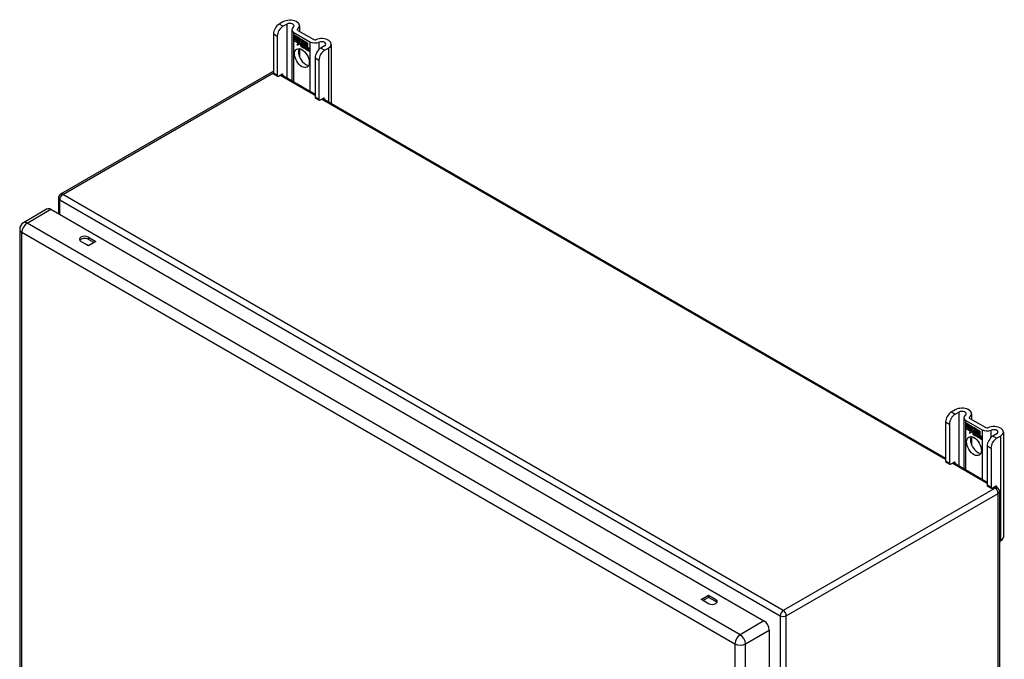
# Model space of a CAD drawing. Header units: inches. Extents: x 7 to 130, y 9 to 81.
# Tile 10 of 10: x 111 to 130, y 52 to 65. Entities that reach past the tile are written whole.
import ezdxf

# ---------------------------------------------------------------- set-up
doc = ezdxf.new("R2010")
doc.units = ezdxf.units.IN
doc.header["$MEASUREMENT"] = 0
doc.layers.add('Visible Edges(ANSI)', color=7, linetype='Continuous', lineweight=25)
doc.layers.add('Visible Tangent Edges(ANSI)', color=7, linetype='Continuous', lineweight=25)

msp = doc.modelspace()

# ---------------------------------------------------------------- linework, layer by layer
at = {"layer": 'Visible Edges(ANSI)'}
for p, q in [((116.407, 64.886), (116.332, 64.842)), ((116.406, 64.8), (116.481, 64.843)), ((116.727, 64.809), (116.727, 64.701)), ((116.221, 64.651), (116.221, 63.885)), ((116.296, 64.608), (116.296, 63.843)), ((116.578, 64.734), (116.578, 63.742)), ((116.618, 64.678), (116.931, 64.498)), ((116.622, 64.626), (116.74, 64.557)), ((116.622, 64.593), (116.622, 64.626)), ((116.622, 64.625), (116.622, 64.593)), ((116.622, 64.625), (116.623, 64.625)), ((116.74, 64.557), (116.622, 64.625)), ((116.622, 64.593), (116.709, 64.543)), ((116.622, 64.593), (116.622, 64.593)), ((116.709, 64.542), (116.622, 64.593)), ((116.622, 64.588), (116.622, 64.556)), ((116.622, 64.588), (116.623, 64.588)), ((116.709, 64.538), (116.622, 64.588)), ((116.622, 64.556), (116.622, 64.588)), ((116.622, 64.588), (116.709, 64.538)), ((116.693, 64.721), (117.005, 64.54)), ((116.622, 64.556), (116.709, 64.506)), ((116.622, 64.556), (116.622, 64.556)), ((116.709, 64.505), (116.622, 64.556)), ((116.622, 64.55), (116.623, 64.551)), ((116.622, 64.551), (116.709, 64.501)), ((116.622, 64.518), (116.622, 64.551)), ((116.709, 64.5), (116.622, 64.55)), ((116.622, 64.55), (116.622, 64.519)), ((116.622, 64.519), (116.708, 64.469)), ((116.622, 64.518), (116.622, 64.519)), ((116.708, 64.469), (116.622, 64.518)), ((116.686, 64.433), (116.708, 64.469)), ((116.724, 64.458), (116.686, 64.433)), ((116.688, 64.435), (116.687, 64.434)), ((116.708, 64.469), (116.688, 64.435)), ((116.688, 64.435), (116.725, 64.459)), ((116.688, 64.435), (116.689, 64.436)), ((116.689, 64.436), (116.725, 64.459)), ((116.708, 64.469), (116.708, 64.469)), ((116.709, 64.543), (116.709, 64.571)), ((116.709, 64.571), (116.712, 64.57)), ((116.709, 64.571), (116.709, 64.542)), ((116.709, 64.571), (116.71, 64.571)), ((116.711, 64.569), (116.709, 64.571)), ((116.709, 64.543), (116.709, 64.544)), ((116.709, 64.538), (116.709, 64.538)), ((116.709, 64.506), (116.709, 64.538)), ((116.709, 64.538), (116.709, 64.505)), ((116.709, 64.506), (116.709, 64.507)), ((116.709, 64.5), (116.709, 64.501)), ((116.709, 64.501), (116.709, 64.473)), ((116.709, 64.472), (116.709, 64.5)), ((116.709, 64.472), (116.709, 64.473)), ((116.709, 64.473), (116.71, 64.472)), ((116.71, 64.471), (116.709, 64.472)), ((116.71, 64.472), (116.723, 64.494)), ((116.722, 64.492), (116.71, 64.471)), ((116.711, 64.473), (116.71, 64.473)), ((116.71, 64.472), (116.711, 64.473)), ((116.711, 64.569), (116.712, 64.569)), ((116.742, 64.501), (116.711, 64.569)), ((116.712, 64.57), (116.742, 64.501)), ((116.722, 64.492), (116.723, 64.492)), ((116.724, 64.481), (116.722, 64.492)), ((116.723, 64.494), (116.724, 64.482)), ((116.723, 64.492), (116.723, 64.492)), ((116.742, 64.501), (116.724, 64.481)), ((116.724, 64.482), (116.742, 64.501)), ((116.724, 64.482), (116.726, 64.483)), ((116.724, 64.458), (116.725, 64.458)), ((116.726, 64.442), (116.724, 64.458)), ((116.725, 64.482), (116.725, 64.483)), ((116.725, 64.459), (116.726, 64.444)), ((116.742, 64.501), (116.726, 64.483)), ((116.726, 64.444), (116.754, 64.472)), ((116.754, 64.471), (116.726, 64.442)), ((116.726, 64.444), (116.728, 64.444)), ((116.727, 64.444), (116.727, 64.444)), ((116.728, 64.444), (116.754, 64.472)), ((116.74, 64.557), (116.74, 64.557)), ((116.756, 64.52), (116.74, 64.557)), ((116.74, 64.557), (116.756, 64.522)), ((116.742, 64.501), (116.742, 64.501)), ((116.754, 64.472), (116.76, 64.457)), ((116.754, 64.471), (116.754, 64.471)), ((116.76, 64.456), (116.754, 64.471)), ((116.756, 64.522), (116.768, 64.541)), ((116.768, 64.54), (116.756, 64.52)), ((116.756, 64.522), (116.757, 64.522)), ((116.757, 64.522), (116.757, 64.522)), ((116.76, 64.456), (116.761, 64.457)), ((116.761, 64.457), (116.761, 64.457)), ((116.762, 64.451), (116.763, 64.452)), ((116.763, 64.428), (116.795, 64.409)), ((116.763, 64.427), (116.764, 64.427)), ((116.796, 64.408), (116.763, 64.427)), ((116.764, 64.435), (116.786, 64.423)), ((116.764, 64.435), (116.764, 64.435)), ((116.786, 64.422), (116.764, 64.435)), ((116.768, 64.54), (116.769, 64.541)), ((116.768, 64.541), (116.827, 64.507)), ((116.769, 64.541), (116.768, 64.54)), ((116.827, 64.507), (116.768, 64.54)), ((116.768, 64.49), (116.798, 64.52)), ((116.798, 64.519), (116.768, 64.49)), ((116.768, 64.49), (116.769, 64.491)), ((116.785, 64.45), (116.768, 64.49)), ((116.768, 64.49), (116.786, 64.449)), ((116.769, 64.491), (116.798, 64.52)), ((116.769, 64.491), (116.769, 64.491)), ((116.769, 64.443), (116.77, 64.444)), ((116.784, 64.447), (116.785, 64.447)), ((116.785, 64.45), (116.786, 64.451)), ((116.786, 64.423), (116.787, 64.424)), ((116.787, 64.424), (116.787, 64.424)), ((116.789, 64.399), (116.79, 64.399)), ((116.789, 64.391), (116.789, 64.399)), ((116.789, 64.391), (116.79, 64.391)), ((116.79, 64.399), (116.79, 64.39)), ((116.794, 64.385), (116.816, 64.401)), ((116.795, 64.409), (116.796, 64.41)), ((116.796, 64.41), (116.796, 64.41)), ((116.817, 64.401), (116.796, 64.386)), ((116.817, 64.4), (116.796, 64.385)), ((116.798, 64.52), (116.801, 64.518)), ((116.798, 64.519), (116.799, 64.519)), ((116.801, 64.518), (116.798, 64.519)), ((116.801, 64.518), (116.801, 64.44)), ((116.801, 64.518), (116.801, 64.518)), ((116.801, 64.44), (116.801, 64.518)), ((116.801, 64.44), (116.821, 64.429)), ((116.801, 64.44), (116.801, 64.44)), ((116.82, 64.428), (116.801, 64.44)), ((116.816, 64.401), (116.804, 64.435)), ((116.804, 64.435), (116.818, 64.427)), ((116.805, 64.434), (116.817, 64.4)), ((116.805, 64.434), (116.805, 64.434)), ((116.818, 64.426), (116.805, 64.434)), ((116.808, 64.377), (116.82, 64.39)), ((116.81, 64.378), (116.821, 64.39)), ((116.816, 64.401), (116.817, 64.401)), ((116.818, 64.427), (116.825, 64.404)), ((116.818, 64.426), (116.818, 64.426)), ((116.825, 64.404), (116.818, 64.426)), ((116.82, 64.428), (116.821, 64.429)), ((116.827, 64.406), (116.82, 64.428)), ((116.82, 64.39), (116.823, 64.389)), ((116.821, 64.429), (116.827, 64.41)), ((116.821, 64.389), (116.821, 64.39)), ((116.825, 64.404), (116.825, 64.404)), ((116.827, 64.402), (116.825, 64.404)), ((116.825, 64.404), (116.827, 64.403)), ((116.827, 64.507), (116.827, 64.507)), ((116.827, 64.41), (116.827, 64.507)), ((116.827, 64.507), (116.827, 64.406)), ((116.827, 64.403), (116.839, 64.415)), ((116.839, 64.414), (116.827, 64.402)), ((116.827, 64.41), (116.827, 64.41)), ((116.827, 64.403), (116.828, 64.404)), ((116.839, 64.415), (116.828, 64.404)), ((116.828, 64.403), (116.828, 64.403)), ((116.831, 64.412), (116.831, 64.505)), ((116.831, 64.505), (116.857, 64.49)), ((116.831, 64.504), (116.831, 64.413)), ((116.831, 64.504), (116.832, 64.504)), ((116.856, 64.489), (116.831, 64.504)), ((116.831, 64.413), (116.837, 64.419)), ((116.837, 64.419), (116.831, 64.412)), ((116.831, 64.413), (116.833, 64.414)), ((116.831, 64.392), (116.852, 64.407)), ((116.831, 64.392), (116.833, 64.393)), ((116.843, 64.357), (116.831, 64.392)), ((116.832, 64.414), (116.832, 64.413)), ((116.853, 64.406), (116.832, 64.392)), ((116.832, 64.392), (116.844, 64.356)), ((116.833, 64.414), (116.838, 64.419)), ((116.833, 64.393), (116.853, 64.407)), ((116.833, 64.392), (116.833, 64.393)), ((116.837, 64.419), (116.856, 64.408)), ((116.837, 64.419), (116.838, 64.419)), ((116.857, 64.407), (116.837, 64.419)), ((116.839, 64.415), (116.853, 64.406)), ((116.839, 64.414), (116.84, 64.414)), ((116.852, 64.407), (116.839, 64.414)), ((116.85, 64.353), (116.858, 64.404)), ((116.859, 64.403), (116.85, 64.353)), ((116.852, 64.407), (116.853, 64.407)), ((116.856, 64.489), (116.857, 64.49)), ((116.856, 64.408), (116.856, 64.489)), ((116.856, 64.408), (116.857, 64.408)), ((116.857, 64.49), (116.857, 64.407)), ((116.858, 64.404), (116.868, 64.398)), ((116.859, 64.403), (116.859, 64.403)), ((116.868, 64.397), (116.859, 64.403)), ((116.861, 64.405), (116.861, 64.488)), ((116.861, 64.488), (116.887, 64.472)), ((116.861, 64.487), (116.861, 64.405)), ((116.861, 64.487), (116.862, 64.487)), ((116.886, 64.472), (116.861, 64.487)), ((116.861, 64.405), (116.872, 64.399)), ((116.861, 64.405), (116.861, 64.405)), ((116.872, 64.399), (116.861, 64.405)), ((116.867, 64.388), (116.868, 64.397)), ((116.868, 64.397), (116.868, 64.398)), ((116.868, 64.398), (116.868, 64.388)), ((116.871, 64.393), (116.872, 64.399)), ((116.872, 64.399), (116.872, 64.394)), ((116.872, 64.399), (116.872, 64.399)), ((116.872, 64.393), (116.873, 64.394)), ((116.873, 64.394), (116.873, 64.394)), ((116.873, 64.389), (116.875, 64.39)), ((116.886, 64.472), (116.887, 64.472)), ((116.886, 64.392), (116.886, 64.472)), ((116.886, 64.392), (116.887, 64.393)), ((116.887, 64.472), (116.887, 64.391)), ((117.217, 64.418), (117.141, 64.375)), ((117.346, 64.452), (117.346, 63.299)), ((116.727, 64.363), (116.727, 64.205)), ((116.794, 64.385), (116.796, 64.386)), ((116.809, 64.376), (116.794, 64.385)), ((116.796, 64.386), (116.796, 64.385)), ((116.796, 64.385), (116.808, 64.377)), ((116.808, 64.377), (116.81, 64.378)), ((116.821, 64.389), (116.809, 64.376)), ((116.809, 64.378), (116.81, 64.378)), ((116.823, 64.388), (116.821, 64.389)), ((116.823, 64.389), (116.83, 64.365)), ((116.823, 64.388), (116.823, 64.388)), ((116.829, 64.365), (116.823, 64.388)), ((116.829, 64.365), (116.83, 64.365)), ((116.844, 64.356), (116.829, 64.365)), ((116.83, 64.365), (116.843, 64.357)), ((116.843, 64.357), (116.843, 64.358)), ((116.85, 64.353), (116.861, 64.347)), ((116.85, 64.353), (116.851, 64.353)), ((116.862, 64.346), (116.85, 64.353)), ((116.861, 64.347), (116.865, 64.367)), ((116.861, 64.347), (116.862, 64.347)), ((116.865, 64.367), (116.862, 64.346)), ((116.867, 64.388), (116.868, 64.388)), ((116.871, 64.386), (116.867, 64.388)), ((116.868, 64.388), (116.87, 64.387)), ((116.87, 64.387), (116.872, 64.388)), ((116.871, 64.387), (116.871, 64.387)), ((116.872, 64.382), (116.874, 64.383)), ((116.88, 64.335), (116.885, 64.368)), ((116.886, 64.367), (116.88, 64.336)), ((116.88, 64.336), (116.891, 64.33)), ((116.88, 64.335), (116.88, 64.336)), ((116.891, 64.329), (116.88, 64.335)), ((116.891, 64.33), (116.894, 64.35)), ((116.895, 64.35), (116.891, 64.329)), ((116.891, 64.33), (116.892, 64.33)), ((116.894, 64.35), (116.895, 64.35)), ((116.898, 64.368), (116.899, 64.369)), ((116.9, 64.364), (116.901, 64.365)), ((116.902, 64.372), (116.904, 64.373)), ((116.902, 64.365), (116.903, 64.366)), ((116.915, 64.35), (116.91, 64.319)), ((116.91, 64.318), (116.915, 64.35)), ((116.91, 64.319), (116.921, 64.312)), ((116.91, 64.318), (116.91, 64.319)), ((116.921, 64.312), (116.91, 64.318)), ((116.921, 64.312), (116.927, 64.344)), ((116.927, 64.343), (116.921, 64.312)), ((116.921, 64.312), (116.921, 64.313)), ((117.216, 64.332), (117.291, 64.376)), ((117.031, 64.184), (117.031, 63.418)), ((117.105, 64.141), (117.105, 63.375)), ((116.202, 63.911), (112.079, 61.53)), ((116.228, 63.871), (116.302, 63.828)), ((116.318, 63.83), (116.385, 63.869)), ((116.372, 63.862), (117.031, 63.481)), ((116.407, 63.856), (116.407, 63.841)), ((117.037, 63.404), (117.112, 63.361)), ((117.127, 63.363), (117.195, 63.402)), ((117.182, 63.394), (129.303, 56.396)), ((117.217, 63.389), (117.217, 63.374)), ((112.037, 61.457), (112.037, 61.152)), ((111.818, 61.244), (111.355, 60.977)), ((111.891, 61.237), (125.768, 53.224)), ((111.282, 60.85), (111.282, 48.186)), ((112.619, 60.529), (112.475, 60.612)), ((112.619, 60.695), (112.763, 60.612)), ((112.725, 60.59), (112.619, 60.652)), ((112.763, 60.612), (112.619, 60.529)), ((129.488, 57.333), (129.413, 57.29)), ((129.487, 57.247), (129.563, 57.29)), ((129.66, 57.181), (129.66, 56.19)), ((129.7, 57.126), (130.013, 56.945)), ((129.774, 57.168), (130.087, 56.988)), ((129.809, 57.257), (129.809, 57.149)), ((129.303, 57.099), (129.303, 56.333)), ((129.377, 57.056), (129.377, 56.29)), ((129.703, 57.073), (129.822, 57.005)), ((129.703, 57.04), (129.703, 57.073)), ((129.703, 57.04), (129.704, 57.04)), ((129.791, 56.99), (129.703, 57.04)), ((129.703, 57.003), (129.703, 57.036)), ((129.703, 57.036), (129.791, 56.986)), ((129.703, 57.003), (129.704, 57.003)), ((129.791, 56.953), (129.703, 57.003)), ((129.703, 56.999), (129.791, 56.948)), ((129.703, 56.966), (129.703, 56.999)), ((129.703, 56.966), (129.704, 56.966)), ((129.789, 56.916), (129.703, 56.966)), ((129.704, 57.072), (129.704, 57.04)), ((129.704, 57.072), (129.704, 57.072)), ((129.821, 57.004), (129.704, 57.072)), ((129.704, 57.04), (129.79, 56.991)), ((129.704, 57.035), (129.704, 57.003)), ((129.704, 57.035), (129.704, 57.035)), ((129.79, 56.985), (129.704, 57.035)), ((129.704, 57.003), (129.79, 56.954)), ((129.704, 56.998), (129.704, 56.998)), ((129.79, 56.948), (129.704, 56.998)), ((129.704, 56.998), (129.704, 56.966)), ((129.704, 56.966), (129.79, 56.916)), ((129.767, 56.88), (129.789, 56.916)), ((129.79, 56.916), (129.769, 56.883)), ((129.789, 56.916), (129.79, 56.917)), ((129.79, 56.991), (129.79, 57.019)), ((129.79, 57.019), (129.793, 57.017)), ((129.79, 56.991), (129.791, 56.991)), ((129.79, 56.985), (129.791, 56.986)), ((129.79, 56.954), (129.79, 56.985)), ((129.79, 56.954), (129.791, 56.954)), ((129.79, 56.948), (129.791, 56.948)), ((129.79, 56.92), (129.79, 56.948)), ((129.79, 56.92), (129.791, 56.92)), ((129.791, 56.919), (129.79, 56.92)), ((129.791, 57.018), (129.791, 56.99)), ((129.791, 57.018), (129.791, 57.018)), ((129.793, 57.017), (129.791, 57.018)), ((129.791, 56.986), (129.791, 56.953)), ((129.791, 56.948), (129.791, 56.92)), ((129.791, 56.92), (129.804, 56.941)), ((129.804, 56.939), (129.791, 56.919)), ((129.791, 56.92), (129.792, 56.92)), ((129.791, 56.92), (129.791, 56.92)), ((129.792, 56.92), (129.792, 56.92)), ((129.793, 57.017), (129.824, 56.948)), ((129.793, 57.017), (129.793, 57.017)), ((129.823, 56.948), (129.793, 57.017)), ((129.804, 56.941), (129.806, 56.93)), ((129.804, 56.939), (129.804, 56.94)), ((129.804, 56.94), (129.804, 56.939)), ((129.806, 56.928), (129.804, 56.939)), ((129.824, 56.948), (129.806, 56.928)), ((129.806, 56.93), (129.823, 56.948)), ((129.806, 56.93), (129.807, 56.931)), ((129.824, 56.948), (129.807, 56.931)), ((129.807, 56.93), (129.807, 56.93)), ((129.808, 56.891), (129.835, 56.92)), ((129.835, 56.918), (129.808, 56.89)), ((129.809, 56.892), (129.836, 56.919)), ((129.821, 57.004), (129.822, 57.004)), ((129.837, 56.968), (129.821, 57.004)), ((129.822, 57.005), (129.837, 56.969)), ((129.823, 56.948), (129.824, 56.949)), ((129.835, 56.92), (129.842, 56.904)), ((129.835, 56.918), (129.836, 56.919)), ((129.841, 56.903), (129.835, 56.918)), ((129.837, 56.969), (129.849, 56.989)), ((129.85, 56.988), (129.837, 56.968)), ((129.837, 56.969), (129.838, 56.97)), ((129.838, 56.969), (129.838, 56.97)), ((129.849, 56.989), (129.909, 56.954)), ((129.849, 56.938), (129.88, 56.967)), ((129.849, 56.938), (129.85, 56.938)), ((129.867, 56.898), (129.849, 56.938)), ((129.85, 56.988), (129.85, 56.988)), ((129.908, 56.954), (129.85, 56.988)), ((129.85, 56.988), (129.85, 56.988)), ((129.85, 56.938), (129.88, 56.967)), ((129.88, 56.966), (129.85, 56.937)), ((129.851, 56.938), (129.85, 56.938)), ((129.85, 56.937), (129.868, 56.896)), ((129.88, 56.967), (129.883, 56.965)), ((129.88, 56.966), (129.88, 56.967)), ((129.882, 56.965), (129.88, 56.966)), ((129.882, 56.965), (129.883, 56.965)), ((129.882, 56.887), (129.882, 56.965)), ((129.883, 56.965), (129.883, 56.888)), ((129.908, 56.954), (129.909, 56.954)), ((129.908, 56.857), (129.908, 56.954)), ((129.909, 56.954), (129.909, 56.854)), ((129.912, 56.859), (129.912, 56.952)), ((129.912, 56.952), (129.938, 56.937)), ((129.913, 56.951), (129.913, 56.952)), ((129.913, 56.951), (129.913, 56.861)), ((129.938, 56.937), (129.913, 56.951)), ((129.938, 56.937), (129.938, 56.937)), ((129.938, 56.856), (129.938, 56.937)), ((129.938, 56.937), (129.938, 56.855)), ((129.942, 56.852), (129.942, 56.935)), ((129.942, 56.935), (129.968, 56.92)), ((129.943, 56.934), (129.943, 56.853)), ((129.943, 56.934), (129.943, 56.934)), ((129.968, 56.92), (129.943, 56.934)), ((129.968, 56.92), (129.968, 56.92)), ((129.968, 56.84), (129.968, 56.92)), ((129.968, 56.92), (129.968, 56.839)), ((129.806, 56.905), (129.767, 56.88)), ((129.769, 56.883), (129.806, 56.906)), ((129.769, 56.883), (129.771, 56.883)), ((129.769, 56.883), (129.769, 56.881)), ((129.771, 56.883), (129.806, 56.906)), ((129.806, 56.906), (129.808, 56.891)), ((129.806, 56.905), (129.806, 56.905)), ((129.808, 56.89), (129.806, 56.905)), ((129.808, 56.891), (129.809, 56.892)), ((129.809, 56.891), (129.809, 56.891)), ((129.809, 56.811), (129.809, 56.653)), ((129.841, 56.903), (129.843, 56.904)), ((129.843, 56.904), (129.843, 56.904)), ((129.843, 56.899), (129.844, 56.9)), ((129.844, 56.875), (129.877, 56.857)), ((129.845, 56.883), (129.846, 56.883)), ((129.867, 56.87), (129.845, 56.883)), ((129.845, 56.874), (129.845, 56.875)), ((129.877, 56.856), (129.845, 56.874)), ((129.846, 56.883), (129.867, 56.871)), ((129.85, 56.89), (129.852, 56.891)), ((129.866, 56.894), (129.866, 56.894)), ((129.867, 56.898), (129.867, 56.898)), ((129.867, 56.871), (129.868, 56.871)), ((129.868, 56.871), (129.868, 56.871)), ((129.871, 56.846), (129.871, 56.847)), ((129.871, 56.847), (129.871, 56.838)), ((129.871, 56.838), (129.871, 56.846)), ((129.871, 56.838), (129.871, 56.839)), ((129.876, 56.832), (129.898, 56.848)), ((129.876, 56.832), (129.877, 56.833)), ((129.89, 56.824), (129.876, 56.832)), ((129.877, 56.857), (129.878, 56.857)), ((129.898, 56.848), (129.877, 56.832)), ((129.898, 56.848), (129.877, 56.833)), ((129.877, 56.833), (129.878, 56.833)), ((129.877, 56.832), (129.89, 56.825)), ((129.878, 56.857), (129.878, 56.857)), ((129.882, 56.887), (129.883, 56.888)), ((129.902, 56.876), (129.882, 56.887)), ((129.883, 56.888), (129.902, 56.876)), ((129.898, 56.848), (129.885, 56.882)), ((129.885, 56.882), (129.9, 56.874)), ((129.886, 56.881), (129.887, 56.882)), ((129.886, 56.881), (129.898, 56.848)), ((129.899, 56.874), (129.886, 56.881)), ((129.89, 56.825), (129.902, 56.838)), ((129.902, 56.837), (129.89, 56.824)), ((129.89, 56.825), (129.891, 56.825)), ((129.891, 56.825), (129.902, 56.837)), ((129.891, 56.825), (129.891, 56.825)), ((129.898, 56.848), (129.898, 56.848)), ((129.899, 56.874), (129.9, 56.874)), ((129.906, 56.851), (129.899, 56.874)), ((129.9, 56.874), (129.907, 56.851)), ((129.902, 56.876), (129.908, 56.857)), ((129.902, 56.876), (129.902, 56.876)), ((129.909, 56.854), (129.902, 56.876)), ((129.902, 56.838), (129.905, 56.836)), ((129.902, 56.837), (129.903, 56.837)), ((129.904, 56.836), (129.902, 56.837)), ((129.904, 56.836), (129.905, 56.836)), ((129.911, 56.812), (129.904, 56.836)), ((129.905, 56.836), (129.911, 56.812)), ((129.906, 56.851), (129.907, 56.851)), ((129.909, 56.849), (129.906, 56.851)), ((129.907, 56.851), (129.909, 56.85)), ((129.908, 56.857), (129.909, 56.858)), ((129.909, 56.85), (129.92, 56.862)), ((129.921, 56.861), (129.909, 56.849)), ((129.91, 56.851), (129.909, 56.851)), ((129.909, 56.85), (129.91, 56.851)), ((129.921, 56.862), (129.91, 56.851)), ((129.911, 56.812), (129.924, 56.805)), ((129.911, 56.812), (129.911, 56.812)), ((129.925, 56.804), (129.911, 56.812)), ((129.919, 56.866), (129.912, 56.859)), ((129.913, 56.861), (129.919, 56.867)), ((129.913, 56.861), (129.914, 56.862)), ((129.913, 56.84), (129.934, 56.854)), ((129.935, 56.854), (129.913, 56.839)), ((129.913, 56.84), (129.914, 56.84)), ((129.924, 56.805), (129.913, 56.84)), ((129.913, 56.839), (129.925, 56.804)), ((129.914, 56.862), (129.919, 56.866)), ((129.914, 56.861), (129.914, 56.861)), ((129.914, 56.84), (129.934, 56.854)), ((129.914, 56.84), (129.914, 56.84)), ((129.919, 56.867), (129.938, 56.856)), ((129.919, 56.866), (129.919, 56.866)), ((129.938, 56.855), (129.919, 56.866)), ((129.92, 56.862), (129.935, 56.854)), ((129.921, 56.861), (129.921, 56.862)), ((129.934, 56.854), (129.921, 56.861)), ((129.924, 56.805), (129.925, 56.805)), ((129.931, 56.8), (129.94, 56.851)), ((129.931, 56.8), (129.932, 56.8)), ((129.943, 56.793), (129.931, 56.8)), ((129.94, 56.85), (129.932, 56.8)), ((129.932, 56.8), (129.943, 56.794)), ((129.934, 56.854), (129.934, 56.854)), ((129.938, 56.856), (129.938, 56.856)), ((129.94, 56.851), (129.95, 56.845)), ((129.94, 56.85), (129.941, 56.85)), ((129.949, 56.845), (129.94, 56.85)), ((129.942, 56.852), (129.943, 56.853)), ((129.953, 56.846), (129.942, 56.852)), ((129.943, 56.853), (129.954, 56.846)), ((129.943, 56.794), (129.946, 56.815)), ((129.947, 56.814), (129.943, 56.793)), ((129.943, 56.794), (129.943, 56.795)), ((129.949, 56.845), (129.95, 56.845)), ((129.949, 56.835), (129.949, 56.845)), ((129.95, 56.845), (129.949, 56.836)), ((129.949, 56.835), (129.949, 56.836)), ((129.949, 56.836), (129.952, 56.834)), ((129.952, 56.834), (129.949, 56.835)), ((129.952, 56.834), (129.953, 56.835)), ((129.953, 56.846), (129.954, 56.847)), ((129.954, 56.846), (129.953, 56.841)), ((129.953, 56.84), (129.953, 56.846)), ((129.953, 56.84), (129.954, 56.841)), ((129.953, 56.835), (129.953, 56.835)), ((129.954, 56.842), (129.954, 56.841)), ((129.954, 56.83), (129.955, 56.83)), ((129.955, 56.836), (129.956, 56.837)), ((129.961, 56.783), (129.967, 56.815)), ((129.961, 56.783), (129.962, 56.783)), ((129.973, 56.776), (129.961, 56.783)), ((129.967, 56.815), (129.962, 56.783)), ((129.962, 56.783), (129.973, 56.777)), ((129.968, 56.84), (129.968, 56.84)), ((129.973, 56.777), (129.976, 56.797)), ((129.976, 56.797), (129.973, 56.776)), ((129.973, 56.777), (129.973, 56.777)), ((129.976, 56.797), (129.977, 56.798)), ((129.979, 56.816), (129.981, 56.816)), ((129.982, 56.812), (129.983, 56.812)), ((129.984, 56.819), (129.985, 56.82)), ((129.984, 56.812), (129.985, 56.813)), ((129.991, 56.766), (129.996, 56.798)), ((129.991, 56.766), (129.992, 56.766)), ((130.003, 56.759), (129.991, 56.766)), ((129.997, 56.797), (129.992, 56.766)), ((129.992, 56.766), (130.002, 56.76)), ((130.002, 56.76), (130.008, 56.791)), ((130.002, 56.76), (130.003, 56.76)), ((130.009, 56.791), (130.003, 56.759)), ((130.298, 56.866), (130.223, 56.822)), ((130.297, 56.78), (130.372, 56.823)), ((130.427, 56.9), (130.427, 54.858)), ((130.113, 56.631), (130.113, 55.865)), ((130.187, 56.588), (130.187, 55.823)), ((129.309, 56.319), (129.384, 56.276)), ((129.399, 56.277), (129.467, 56.316)), ((129.454, 56.309), (130.113, 55.929)), ((129.488, 56.304), (129.488, 56.289)), ((130.119, 55.851), (130.193, 55.808)), ((130.209, 55.81), (130.276, 55.849)), ((130.263, 55.841), (130.31, 55.815)), ((130.298, 55.836), (130.298, 55.821)), ((130.352, 55.742), (130.352, 42.815)), ((130.352, 54.77), (130.372, 54.782)), ((124.543, 53.645), (124.687, 53.728)), ((124.687, 53.684), (124.581, 53.623)), ((124.687, 53.728), (124.83, 53.645)), ((124.687, 53.728), (124.687, 53.684)), ((124.83, 53.601), (124.687, 53.684)), ((124.687, 53.562), (124.543, 53.645)), ((125.872, 53.045), (125.872, 40.381))]:
    msp.add_line(p, q, dxfattribs=at)
for centre, radius, start, end in [((116.244, 63.838), 0.084, 105.8776, 120), ((112.121, 61.457), 0.084, 120, 180), ((111.428, 60.85), 0.146, 120, 180), ((130.268, 55.742), 0.084, 0, 60)]:
    msp.add_arc(centre, radius, start, end, dxfattribs=at)
for centre, major_axis, start_param, end_param in [((116.332, 64.715), (-0.078, -0.135), 3.926991, 5.497787), ((116.406, 64.672), (0.078, 0.135), 0.785398, 2.356194), ((116.54, 64.809), (0.188, 0), 5.640144, 8.63938), ((116.54, 64.809), (0.0825, 0), 5.640144, 8.63938), ((116.714, 64.734), (-0.136, 0), 5.640144, 7.068583), ((116.714, 64.734), (-0.031, 0), 5.640144, 7.068583), ((116.768, 64.42), (-0.0123, 0.0214), 0.72544, 2.208898), ((116.786, 64.409), (-0.0249, 0.0431), 6.268672, 7.008625), ((116.786, 64.409), (-0.0245, 0.0424), 6.268672, 7.008625), ((116.768, 64.42), (0.012, -0.0207), 3.867033, 5.35049), ((116.787, 64.41), (-0.0249, 0.0431), 0.028947, 0.295885), ((116.78, 64.42), (-0.021, 0.0364), 5.317289, 6.229324), ((116.78, 64.42), (-0.0206, 0.0357), 5.272274, 6.251395), ((116.781, 64.42), (-0.0206, 0.0357), 6.047724, 6.251395), ((116.771, 64.419), (-0.0064, 0.011), 0.453624, 1.914249), ((116.78, 64.42), (-0.0183, 0.0317), 5.329545, 6.268672), ((116.78, 64.42), (-0.0187, 0.0323), 5.330385, 6.268672), ((116.771, 64.419), (0.006, -0.0104), 3.639467, 5.055842), ((116.781, 64.42), (-0.0183, 0.0317), 6.051884, 6.268672), ((116.787, 64.41), (-0.0245, 0.0424), 6.268672, 6.283185), ((116.779, 64.425), (-0.0105, 0.0182), 5.836026, 6.946368), ((116.779, 64.425), (-0.0109, 0.0188), 5.836026, 6.985262), ((116.774, 64.459), (0.0376, -0.0651), 5.35049, 5.792995), ((116.774, 64.459), (-0.0379, 0.0657), 2.208898, 2.658734), ((116.781, 64.426), (-0.0109, 0.0188), 0.065067, 0.331662), ((116.779, 64.434), (-0.0196, 0.0339), 1.914249, 2.72139), ((116.779, 64.434), (0.0192, -0.0332), 5.055842, 5.891549), ((116.781, 64.426), (-0.0105, 0.0182), 6.079217, 6.283185), ((116.778, 64.431), (-0.0068, 0.0119), 4.819991, 5.836026), ((116.778, 64.431), (0.0072, -0.0125), 1.678399, 2.694434), ((116.783, 64.432), (-0.0091, 0.0158), 4.343155, 5.413588), ((116.783, 64.432), (0.0095, -0.0165), 1.201563, 2.270327), ((116.778, 64.432), (0.006, -0.0103), 0.287189, 1.678399), ((116.778, 64.432), (0.0063, -0.011), 0.251695, 1.678399), ((116.773, 64.433), (0.0173, -0.0299), 0.38335, 1.201563), ((116.773, 64.433), (0.0176, -0.0305), 0.369234, 1.201563), ((116.888, 64.363), (-0.015, 0.026), 5.48867, 6.499805), ((116.887, 64.367), (-0.015, 0.026), 5.47676, 6.310847), ((116.888, 64.363), (-0.0146, 0.0253), 5.48867, 6.513784), ((116.887, 64.367), (-0.0154, 0.0266), 5.501665, 6.243634), ((116.89, 64.364), (-0.015, 0.026), 0.047158, 0.216619), ((116.888, 64.368), (-0.015, 0.026), 6.059998, 6.283185), ((116.89, 64.364), (-0.0146, 0.0253), 6.06115, 6.283185), ((117.027, 64.553), (-0.136, 0), 0.785398, 2.213838), ((117.027, 64.553), (0.031, 0), 3.926991, 5.35543), ((117.158, 64.452), (0.188, 0), 5.497787, 8.497023), ((117.158, 64.452), (0.0825, 0), 5.497787, 8.497023), ((116.849, 64.223), (-0.102, 0.176), 0.374433, 2.76716), ((116.906, 64.335), (-0.0294, 0.051), 0.219898, 0.610865), ((116.906, 64.335), (-0.0291, 0.0503), 0.219898, 0.610865), ((116.88, 64.368), (-0.0083, 0.0143), 5.603031, 6.503084), ((116.907, 64.336), (-0.0294, 0.051), 0.219898, 0.291612), ((116.88, 64.368), (-0.0079, 0.0136), 5.603031, 6.503084), ((116.882, 64.369), (-0.0083, 0.0143), 0.085815, 0.219898), ((116.882, 64.369), (-0.0079, 0.0136), 6.100483, 6.283185), ((116.88, 64.376), (0.00412, -0.00714), 1.196548, 2.461438), ((116.88, 64.376), (-0.00375, 0.0065), 4.33814, 5.603031), ((116.874, 64.376), (-0.0077, 0.0133), 3.752458, 4.33814), ((116.874, 64.376), (0.0081, -0.014), 0.610865, 1.196548), ((116.888, 64.377), (0.0063, -0.011), 1.081978, 2.347078), ((116.888, 64.377), (-0.006, 0.0103), 4.223571, 5.48867), ((116.936, 64.319), (-0.0294, 0.051), 0.236534, 0.625184), ((116.936, 64.319), (-0.0291, 0.0503), 0.236639, 0.625276), ((116.872, 64.381), (-0.0176, 0.0305), 3.88819, 4.223571), ((116.917, 64.346), (-0.015, 0.0259), 5.492181, 6.733718), ((116.872, 64.381), (0.018, -0.0312), 0.848525, 1.081978), ((116.917, 64.346), (-0.0153, 0.0266), 5.492181, 6.613939), ((116.919, 64.347), (-0.0153, 0.0266), 0.046088, 0.313087), ((116.874, 64.382), (-0.0176, 0.0305), 3.959823, 3.971212), ((116.91, 64.351), (-0.0082, 0.0143), 5.604299, 6.503622), ((116.937, 64.319), (-0.0294, 0.051), 0.236534, 0.291612), ((116.911, 64.352), (-0.0082, 0.0143), 0.085815, 0.220437), ((116.91, 64.351), (-0.0079, 0.0136), 5.604299, 6.503242), ((116.911, 64.352), (-0.0079, 0.0136), 6.100483, 6.283185), ((116.919, 64.347), (-0.015, 0.0259), 6.060079, 6.283185), ((116.909, 64.358), (0.00412, -0.00714), 1.196401, 2.462706), ((116.909, 64.358), (-0.00375, 0.0065), 4.337994, 5.604299), ((116.904, 64.359), (-0.0077, 0.0133), 3.752322, 4.337994), ((116.904, 64.359), (0.0081, -0.014), 0.610732, 1.196401), ((116.917, 64.36), (0.0066, -0.0114), 1.107844, 2.350588), ((116.917, 64.36), (-0.0062, 0.0107), 4.249437, 5.492181), ((116.902, 64.363), (-0.0176, 0.0305), 3.735005, 4.249437), ((116.902, 64.363), (0.018, -0.0312), 0.593412, 1.107844), ((117.141, 64.248), (-0.078, -0.135), 3.926991, 5.497787), ((117.216, 64.205), (0.078, 0.135), 0.785398, 2.356194), ((116.243, 63.898), (-0.0155, -0.0268), 5.497787, 6.283185), ((116.318, 63.855), (-0.0155, -0.0268), 5.497787, 7.068583), ((116.385, 63.844), (0.0155, 0.0268), 5.497787, 7.068583), ((117.053, 63.431), (-0.0155, -0.0268), 5.497787, 6.283185), ((117.127, 63.388), (-0.0155, -0.0268), 5.497787, 7.068583), ((117.195, 63.376), (0.0155, 0.0268), 5.497787, 7.068583), ((111.891, 61.117), (-0.073, 0.126), 5.497787, 6.283185), ((112.547, 60.653), (-0.101, 0), 3.926991, 7.068583), ((112.547, 60.61), (-0.102, 0), 3.926991, 5.905007), ((129.621, 57.257), (0.188, 0), 5.640144, 8.63938), ((129.621, 57.257), (0.0825, 0), 5.640144, 8.63938), ((129.413, 57.162), (-0.078, -0.135), 3.926991, 5.497787), ((129.487, 57.12), (0.078, 0.135), 0.785398, 2.356194), ((129.796, 57.181), (-0.136, 0), 5.640144, 7.068583), ((129.796, 57.181), (-0.031, 0), 5.640144, 7.068583), ((130.109, 57.001), (-0.136, 0), 0.785398, 2.213838), ((130.109, 57.001), (0.031, 0), 3.926991, 5.35543), ((130.24, 56.9), (0.188, 0), 5.497787, 8.497023), ((130.24, 56.9), (0.0825, 0), 5.497787, 8.497023), ((129.93, 56.67), (-0.102, 0.176), 0.374433, 2.76716), ((129.868, 56.856), (-0.0249, 0.0431), 6.268672, 7.008625), ((129.85, 56.868), (0.012, -0.0207), 3.867033, 5.35049), ((129.85, 56.868), (-0.0123, 0.0214), 0.72544, 2.208898), ((129.868, 56.856), (-0.0245, 0.0424), 6.268672, 7.008625), ((129.869, 56.857), (-0.0249, 0.0431), 0.028947, 0.295885), ((129.861, 56.867), (-0.0206, 0.0357), 5.272274, 6.251395), ((129.861, 56.867), (-0.021, 0.0364), 5.317289, 6.229324), ((129.863, 56.868), (-0.0206, 0.0357), 6.047724, 6.251395), ((129.861, 56.867), (-0.0187, 0.0323), 5.330385, 6.268672), ((129.861, 56.867), (-0.0183, 0.0317), 5.329545, 6.268672), ((129.853, 56.867), (-0.0064, 0.011), 0.453624, 1.914249), ((129.853, 56.867), (0.006, -0.0104), 3.639467, 5.055842), ((129.869, 56.857), (-0.0245, 0.0424), 6.268672, 6.283185), ((129.863, 56.868), (-0.0183, 0.0317), 6.051884, 6.268672), ((129.861, 56.872), (-0.0109, 0.0188), 5.836026, 6.985262), ((129.861, 56.872), (-0.0105, 0.0182), 5.836026, 6.946368), ((129.855, 56.906), (0.0376, -0.0651), 5.35049, 5.792995), ((129.855, 56.906), (-0.0379, 0.0657), 2.208898, 2.658734), ((129.862, 56.873), (-0.0109, 0.0188), 0.065067, 0.331662), ((129.861, 56.882), (-0.0196, 0.0339), 1.914249, 2.72139), ((129.861, 56.882), (0.0192, -0.0332), 5.055842, 5.891549), ((129.862, 56.873), (-0.0105, 0.0182), 6.079217, 6.283185), ((129.859, 56.879), (0.0072, -0.0125), 1.678399, 2.694434), ((129.859, 56.879), (-0.0068, 0.0119), 4.819991, 5.836026), ((129.86, 56.879), (0.006, -0.0103), 0.287189, 1.678399), ((129.86, 56.879), (0.0063, -0.011), 0.251695, 1.678399), ((129.865, 56.88), (0.0095, -0.0165), 1.201563, 2.270327), ((129.865, 56.88), (-0.0091, 0.0158), 4.343155, 5.413588), ((129.854, 56.88), (0.0173, -0.0299), 0.38335, 1.201563), ((129.854, 56.88), (0.0176, -0.0305), 0.369234, 1.201563), ((129.987, 56.783), (-0.0294, 0.051), 0.219898, 0.610865), ((129.987, 56.783), (-0.0291, 0.0503), 0.219898, 0.610865), ((129.97, 56.811), (-0.0146, 0.0253), 5.48867, 6.513784), ((129.97, 56.811), (-0.015, 0.026), 5.48867, 6.499805), ((129.962, 56.816), (-0.0083, 0.0143), 5.603031, 6.503084), ((129.962, 56.816), (-0.0079, 0.0136), 5.603031, 6.503084), ((129.988, 56.784), (-0.0294, 0.051), 0.219898, 0.291612), ((129.968, 56.814), (-0.0154, 0.0266), 5.501665, 6.243634), ((129.968, 56.814), (-0.015, 0.026), 5.47676, 6.310847), ((129.971, 56.812), (-0.015, 0.026), 0.047158, 0.216619), ((129.963, 56.817), (-0.0083, 0.0143), 0.085815, 0.219898), ((129.969, 56.815), (-0.015, 0.026), 6.059998, 6.283185), ((129.963, 56.817), (-0.0079, 0.0136), 6.100483, 6.283185), ((129.971, 56.812), (-0.0146, 0.0253), 6.06115, 6.283185), ((129.961, 56.823), (0.00412, -0.00714), 1.196548, 2.461438), ((129.961, 56.823), (-0.00375, 0.0065), 4.33814, 5.603031), ((129.956, 56.823), (0.0081, -0.014), 0.610865, 1.196548), ((129.956, 56.823), (-0.0077, 0.0133), 3.752458, 4.33814), ((129.97, 56.825), (-0.006, 0.0103), 4.223571, 5.48867), ((129.97, 56.825), (0.0063, -0.011), 1.081978, 2.347078), ((130.017, 56.766), (-0.0294, 0.051), 0.236534, 0.625184), ((130.017, 56.766), (-0.0291, 0.0503), 0.236639, 0.625276), ((129.954, 56.828), (-0.0176, 0.0305), 3.88819, 4.223571), ((129.954, 56.828), (0.018, -0.0312), 0.848525, 1.081978), ((129.999, 56.793), (-0.015, 0.0259), 5.492181, 6.733718), ((129.999, 56.793), (-0.0153, 0.0266), 5.492181, 6.613939), ((129.955, 56.829), (-0.0176, 0.0305), 3.959823, 3.971212), ((130, 56.794), (-0.0153, 0.0266), 0.046088, 0.313087), ((129.991, 56.799), (-0.0082, 0.0143), 5.604299, 6.503622), ((129.991, 56.799), (-0.0079, 0.0136), 5.604299, 6.503242), ((130.018, 56.767), (-0.0294, 0.051), 0.236534, 0.291612), ((129.993, 56.8), (-0.0082, 0.0143), 0.085815, 0.220437), ((130, 56.794), (-0.015, 0.0259), 6.060079, 6.283185), ((129.993, 56.8), (-0.0079, 0.0136), 6.100483, 6.283185), ((129.991, 56.806), (0.00412, -0.00714), 1.196401, 2.462706), ((129.991, 56.806), (-0.00375, 0.0065), 4.337994, 5.604299), ((129.986, 56.806), (0.0081, -0.014), 0.610732, 1.196401), ((129.986, 56.806), (-0.0077, 0.0133), 3.752322, 4.337994), ((129.999, 56.808), (-0.0062, 0.0107), 4.249437, 5.492181), ((129.999, 56.808), (0.0066, -0.0114), 1.107844, 2.350588), ((129.984, 56.811), (-0.0176, 0.0305), 3.735005, 4.249437), ((129.984, 56.811), (0.018, -0.0312), 0.593412, 1.107844), ((130.223, 56.695), (-0.078, -0.135), 3.926991, 5.497787), ((130.297, 56.652), (0.078, 0.135), 0.785398, 2.356194), ((129.325, 56.346), (-0.0155, -0.0268), 5.497787, 6.283185), ((129.399, 56.303), (-0.0155, -0.0268), 5.497787, 7.068583), ((129.467, 56.291), (0.0155, 0.0268), 5.497787, 7.068583), ((130.134, 55.878), (-0.0155, -0.0268), 5.497787, 6.283185), ((130.209, 55.835), (-0.0155, -0.0268), 5.497787, 7.068583), ((130.276, 55.824), (0.0155, 0.0268), 5.497787, 7.068583), ((130.24, 54.858), (0.188, 0), 5.497787, 6.283185), ((124.759, 53.603), (0.102, 0), 3.926991, 7.068583), ((124.759, 53.56), (0.101, 0), 0.378178, 0.785398), ((125.768, 53.105), (0.073, -0.126), 0.785398, 2.356194)]:
    msp.add_ellipse(centre, major_axis=major_axis, ratio=0.57735, start_param=start_param, end_param=end_param, dxfattribs=at)
for centre in [(116.775, 64.18), (129.856, 56.627)]:
    msp.add_ellipse(centre, major_axis=(-0.102, 0.176), ratio=0.57735, dxfattribs=at)
at = {"layer": 'Visible Tangent Edges(ANSI)'}
for p, q in [((116.406, 64.8), (116.332, 64.842)), ((116.481, 64.843), (116.481, 63.799)), ((116.221, 64.651), (116.296, 64.608)), ((116.618, 63.719), (116.618, 64.678)), ((116.69, 64.723), (116.69, 64.744)), ((116.751, 64.432), (116.752, 64.432)), ((116.762, 64.451), (116.763, 64.452)), ((116.766, 64.402), (116.766, 64.402)), ((116.767, 64.412), (116.768, 64.413)), ((116.774, 64.444), (116.775, 64.444)), ((116.784, 64.437), (116.784, 64.437)), ((116.795, 64.432), (116.795, 64.432)), ((116.931, 64.498), (116.931, 63.539)), ((117.109, 64.351), (117.109, 64.49)), ((116.865, 64.367), (116.865, 64.368)), ((116.87, 64.381), (116.872, 64.382)), ((116.879, 64.382), (116.88, 64.382)), ((116.884, 64.375), (116.885, 64.375)), ((116.885, 64.368), (116.886, 64.368)), ((116.888, 64.387), (116.889, 64.387)), ((116.896, 64.376), (116.897, 64.376)), ((116.909, 64.365), (116.909, 64.365)), ((116.914, 64.358), (116.915, 64.358)), ((116.915, 64.35), (116.916, 64.351)), ((116.917, 64.37), (116.918, 64.371)), ((116.926, 64.359), (116.926, 64.359)), ((116.927, 64.344), (116.927, 64.344)), ((117.216, 64.332), (117.141, 64.375)), ((117.291, 64.376), (117.291, 63.331)), ((117.031, 64.184), (117.105, 64.141)), ((112.121, 61.526), (116.221, 63.894)), ((116.296, 63.843), (116.221, 63.885)), ((117.031, 63.453), (116.348, 63.847)), ((116.385, 63.869), (116.407, 63.856)), ((117.105, 63.375), (117.031, 63.418)), ((129.303, 56.368), (117.157, 63.38)), ((117.195, 63.402), (117.217, 63.389)), ((126.144, 53.43), (112.121, 61.526)), ((112.061, 61.423), (126.084, 53.327)), ((112.061, 61.138), (112.061, 61.423)), ((111.428, 60.97), (111.891, 61.237)), ((125.306, 52.957), (111.428, 60.97)), ((111.325, 60.791), (125.203, 52.778)), ((111.325, 48.126), (111.325, 60.791)), ((112.621, 60.53), (112.555, 60.568)), ((112.555, 60.568), (112.555, 60.566)), ((112.619, 60.695), (112.619, 60.652)), ((129.487, 57.247), (129.413, 57.29)), ((129.563, 57.29), (129.563, 56.246)), ((129.7, 56.167), (129.7, 57.126)), ((129.771, 57.17), (129.771, 57.192)), ((129.303, 57.099), (129.377, 57.056)), ((130.013, 56.945), (130.013, 55.986)), ((130.19, 56.798), (130.19, 56.938)), ((129.832, 56.879), (129.833, 56.879)), ((129.843, 56.899), (129.845, 56.9)), ((129.847, 56.849), (129.848, 56.85)), ((129.849, 56.86), (129.849, 56.86)), ((129.856, 56.891), (129.857, 56.892)), ((129.865, 56.884), (129.865, 56.884)), ((129.876, 56.879), (129.877, 56.879)), ((129.946, 56.815), (129.947, 56.815)), ((129.952, 56.829), (129.953, 56.83)), ((129.961, 56.829), (129.961, 56.83)), ((129.966, 56.823), (129.966, 56.823)), ((129.967, 56.815), (129.967, 56.815)), ((129.97, 56.835), (129.97, 56.835)), ((129.978, 56.823), (129.978, 56.823)), ((129.99, 56.812), (129.991, 56.813)), ((129.996, 56.805), (129.996, 56.806)), ((129.996, 56.798), (129.997, 56.798)), ((129.999, 56.818), (129.999, 56.818)), ((130.007, 56.806), (130.008, 56.806)), ((130.008, 56.791), (130.009, 56.791)), ((130.297, 56.78), (130.223, 56.822)), ((130.372, 56.823), (130.372, 54.782)), ((130.113, 56.631), (130.187, 56.588)), ((129.377, 56.29), (129.303, 56.333)), ((130.113, 55.9), (129.429, 56.295)), ((129.467, 56.316), (129.488, 56.304)), ((130.268, 55.811), (126.144, 53.43)), ((130.187, 55.823), (130.113, 55.865)), ((130.268, 55.811), (130.239, 55.827)), ((130.276, 55.849), (130.298, 55.836)), ((126.203, 53.327), (130.327, 55.708)), ((130.327, 42.781), (130.327, 55.708)), ((124.704, 53.554), (124.582, 53.624)), ((124.83, 53.645), (124.83, 53.601)), ((126.084, 53.327), (126.084, 40.4)), ((126.203, 40.4), (126.203, 53.327)), ((125.768, 53.224), (125.306, 52.957)), ((125.409, 52.778), (125.872, 53.045)), ((125.203, 52.778), (125.203, 40.114)), ((125.409, 40.114), (125.409, 52.778))]:
    msp.add_line(p, q, dxfattribs=at)
for centre, major_axis, ratio, start_param, end_param in [((116.244, 63.838), (-0.042, 0.0727), 0.57735, 5.89506, 6.283185), ((112.121, 61.457), (0.042, 0.0727), 0.57735, 0.785398, 2.356194), ((112.121, 61.457), (-0.042, 0.0727), 0.57735, 5.497787, 6.283185), ((112.121, 61.457), (-0.084, 0), 0.57735, 0, 0.785398), ((111.428, 60.85), (-0.073, -0.126), 0.57735, 3.926991, 5.497787), ((111.428, 60.85), (-0.073, 0.126), 0.57735, 5.497787, 6.283185), ((111.428, 60.85), (-0.146, 0), 0.57735, 0, 0.785398), ((112.533, 60.555), (0.0455, -0.0494), 0.368973, 1.414779, 1.488222), ((112.533, 60.555), (0.02, -0.0641), 0.368973, 1.61568, 1.653371), ((130.268, 55.742), (0.042, 0.0727), 0.57735, 0, 0.785398), ((130.268, 55.742), (0.042, -0.0727), 0.57735, 0.785398, 2.356194), ((130.268, 55.742), (0.084, 0), 0.57735, 5.497787, 6.283185), ((126.144, 53.361), (-0.042, -0.0727), 0.57735, 3.926991, 5.497787), ((126.144, 53.361), (0.084, 0), 0.57735, 3.926991, 5.497787), ((126.144, 53.361), (0.042, -0.0727), 0.57735, 0.785398, 2.356194), ((125.306, 52.838), (0.073, 0.126), 0.57735, 0.785398, 2.356194), ((125.306, 52.838), (-0.073, 0.126), 0.57735, 3.926991, 5.497787), ((125.306, 52.838), (-0.146, 0), 0.57735, 0.785398, 2.356194)]:
    msp.add_ellipse(centre, major_axis=major_axis, ratio=ratio, start_param=start_param, end_param=end_param, dxfattribs=at)

doc.saveas('drawing.dxf')
